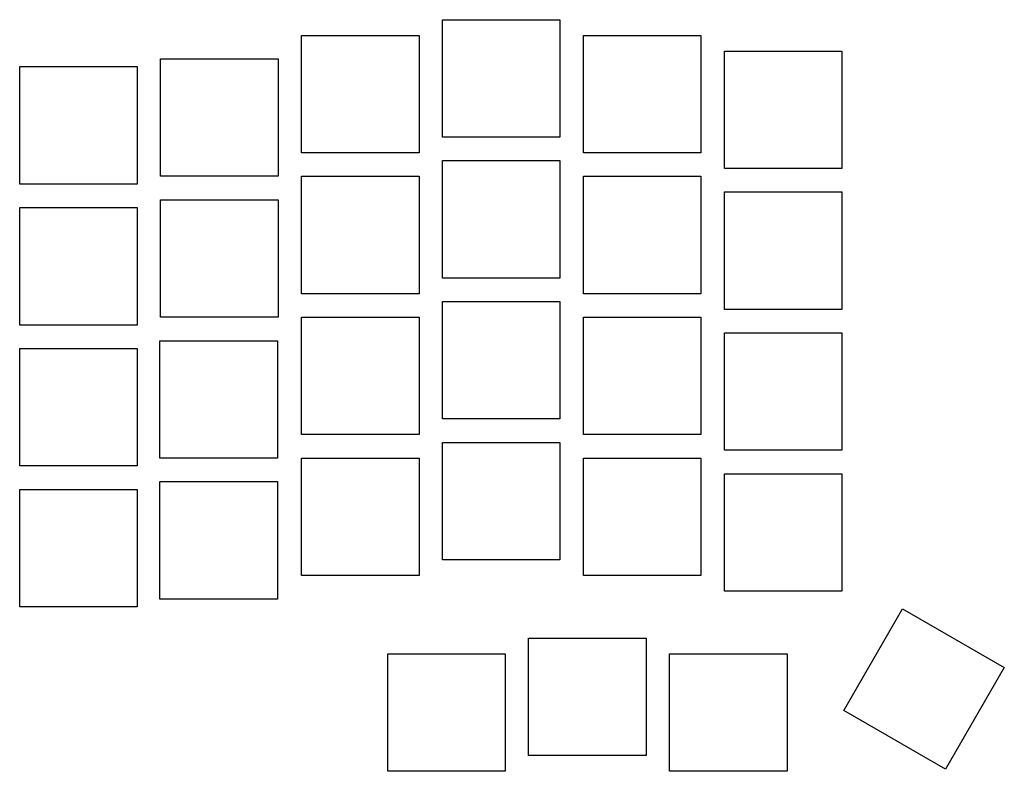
# Model space of a CAD drawing. Extents: x 35 to 161, y 90 to 186.
import ezdxf

# ---------------------------------------------------------------- set-up
doc = ezdxf.new("R2010")
doc.units = 0

msp = doc.modelspace()

# ---------------------------------------------------------------- linework, layer by layer
at = {"layer": 'Layer 1'}
for p, q in [((89, 171.007), (89, 186.007)), ((89, 186.007), (104, 186.007)), ((104, 186.007), (104, 171.007)), ((71, 169.007), (71, 184.007)), ((71, 184.007), (86, 184.007)), ((86, 184.007), (86, 169.007)), ((107, 169.007), (107, 184.007)), ((107, 184.007), (122, 184.007)), ((122, 184.007), (122, 169.007)), ((125, 167.007), (125, 182.007)), ((125, 182.007), (140, 182.007)), ((140, 182.007), (140, 167.007)), ((35, 165.007), (35, 180.007)), ((35, 180.007), (50, 180.007)), ((50, 180.007), (50, 165.007)), ((53, 166.007), (53, 181.007)), ((53, 181.007), (68, 181.007)), ((68, 181.007), (68, 166.007)), ((104, 171.007), (89, 171.007)), ((86, 169.007), (71, 169.007)), ((122, 169.007), (107, 169.007)), ((89, 153.007), (89, 168.007)), ((89, 168.007), (104, 168.007)), ((104, 168.007), (104, 153.007)), ((68, 166.007), (53, 166.007)), ((71, 151.007), (71, 166.007)), ((71, 166.007), (86, 166.007)), ((86, 166.007), (86, 151.007)), ((107, 151.007), (107, 166.007)), ((107, 166.007), (122, 166.007)), ((122, 166.007), (122, 151.007)), ((140, 167.007), (125, 167.007)), ((50, 165.007), (35, 165.007)), ((125, 149.007), (125, 164.007)), ((125, 164.007), (140, 164.007)), ((140, 164.007), (140, 149.007)), ((53, 148.007), (53, 163.007)), ((53, 163.007), (68, 163.007)), ((68, 163.007), (68, 148.007)), ((35, 147.007), (35, 162.007)), ((35, 162.007), (50, 162.007)), ((50, 162.007), (50, 147.007)), ((104, 153.007), (89, 153.007)), ((86, 151.007), (71, 151.007)), ((122, 151.007), (107, 151.007)), ((89, 135.007), (89, 150.007)), ((89, 150.007), (104, 150.007)), ((104, 150.007), (104, 135.007)), ((140, 149.007), (125, 149.007)), ((68, 148.007), (53, 148.007)), ((71, 133.007), (71, 148.007)), ((71, 148.007), (86, 148.007)), ((86, 148.007), (86, 133.007)), ((107, 133.007), (107, 148.007)), ((107, 148.007), (122, 148.007)), ((122, 148.007), (122, 133.007)), ((50, 147.007), (35, 147.007)), ((125, 131.007), (125, 146.007)), ((125, 146.007), (140, 146.007)), ((140, 146.007), (140, 131.007)), ((52.9125, 130.007), (52.9125, 145.007)), ((52.9125, 145.007), (67.9125, 145.007)), ((67.9125, 145.007), (67.9125, 130.007)), ((35, 129.007), (35, 144.007)), ((35, 144.007), (50, 144.007)), ((50, 144.007), (50, 129.007)), ((104, 135.007), (89, 135.007)), ((86, 133.007), (71, 133.007)), ((122, 133.007), (107, 133.007)), ((89, 117.007), (89, 132.007)), ((89, 132.007), (104, 132.007)), ((104, 132.007), (104, 117.007)), ((140, 131.007), (125, 131.007)), ((67.9125, 130.007), (52.9125, 130.007)), ((71, 115.007), (71, 130.007)), ((71, 130.007), (86, 130.007)), ((86, 130.007), (86, 115.007)), ((107, 115.007), (107, 130.007)), ((107, 130.007), (122, 130.007)), ((122, 130.007), (122, 115.007)), ((50, 129.007), (35, 129.007)), ((52.9125, 112.007), (52.9125, 127.007)), ((52.9125, 127.007), (67.9125, 127.007)), ((67.9125, 127.007), (67.9125, 112.007)), ((125, 113.007), (125, 128.007)), ((125, 128.007), (140, 128.007)), ((140, 128.007), (140, 113.007)), ((35, 111.007), (35, 126.007)), ((35, 126.007), (50, 126.007)), ((50, 126.007), (50, 111.007)), ((104, 117.007), (89, 117.007)), ((86, 115.007), (71, 115.007)), ((122, 115.007), (107, 115.007)), ((67.9125, 112.007), (52.9125, 112.007)), ((140, 113.007), (125, 113.007)), ((50, 111.007), (35, 111.007)), ((140.2548, 97.7618), (147.7548, 110.7522)), ((147.7548, 110.7522), (160.7452, 103.2522)), ((100, 92.007), (100, 107.007)), ((100, 107.007), (115, 107.007)), ((115, 107.007), (115, 92.007)), ((82, 90.007), (82, 105.007)), ((82, 105.007), (97, 105.007)), ((97, 105.007), (97, 90.007)), ((118, 90.007), (118, 105.007)), ((118, 105.007), (133, 105.007)), ((133, 105.007), (133, 90.007)), ((160.7452, 103.2522), (153.2452, 90.2618)), ((153.2452, 90.2618), (140.2548, 97.7618)), ((115, 92.007), (100, 92.007)), ((97, 90.007), (82, 90.007)), ((133, 90.007), (118, 90.007))]:
    msp.add_line(p, q, dxfattribs=at)

doc.saveas('drawing.dxf')
